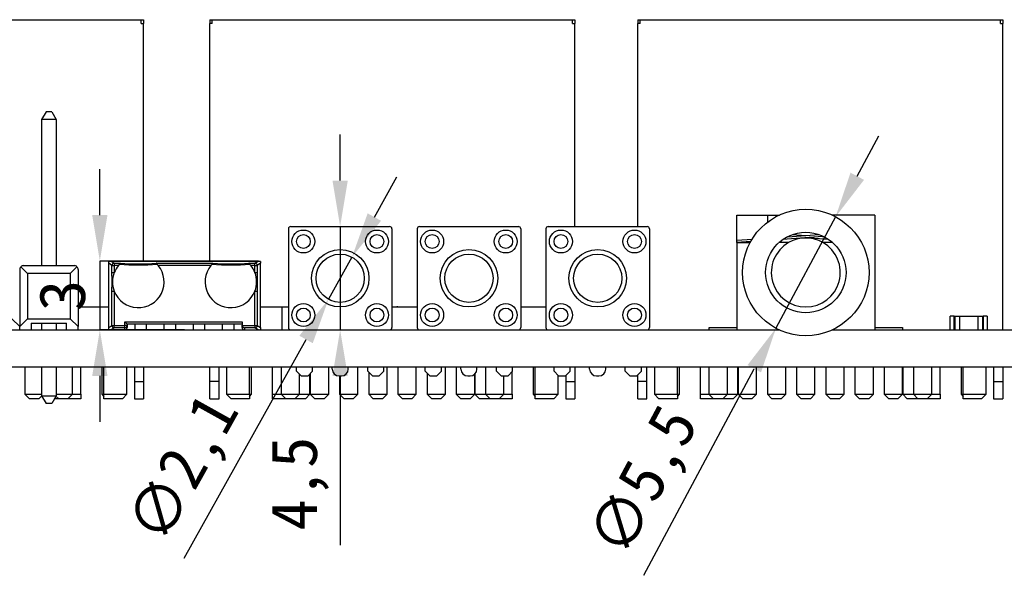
# Model space of a CAD drawing. Header units: millimetres. Extents: x 1628 to 1925, y 2096 to 2516.
# Tile 22 of 40: x 1712 to 1754, y 2299 to 2324. Entities that reach past the tile are written whole.
import ezdxf

# ---------------------------------------------------------------- set-up
doc = ezdxf.new("R2010")
doc.units = ezdxf.units.MM
doc.styles.add('黑体高度2mm', font='simhei.ttf', dxfattribs={"height": 2})
doc.dimstyles.new('红色高度2mm', dxfattribs={"dimtxt": 2, "dimasz": 2, "dimexe": 0, "dimexo": 0, "dimtad": 1, "dimdec": 1, "dimtxsty": '黑体高度2mm', "dimcen": 2.5, "dimclrd": 1, "dimclre": 1, "dimclrt": 1, "dimadec": 0, "dimazin": 0, "dimtfac": 1, "dimtdec": 1, "dimtmove": 0, "dimatfit": 3, "dimfxl": 1, "dimarcsym": 0})

# ---------------------------------------------------------------- blocks, each defined once
blk = doc.blocks.new('*D50')
at = {"color": 1, "lineweight": -2, "transparency": 16777216}
for p, q in [((1715.12, 2315.155), (1715.12, 2317.155)), ((1718.807, 2313.155), (1715.12, 2313.155)), ((1715.12, 2313.155), (1715.12, 2310.155)), ((1718.807, 2310.155), (1715.12, 2310.155)), ((1715.12, 2308.155), (1715.12, 2306.155))]:
    blk.add_line(p, q, dxfattribs=at)
at = {"color": 1, "transparency": 16777216}
for points in [[(1714.786, 2315.155), (1715.453, 2315.155), (1715.12, 2313.155)], [(1714.786, 2308.155), (1715.453, 2308.155), (1715.12, 2310.155)]]:
    blk.add_solid(points, dxfattribs=at)
at = {"layer": 'Defpoints', "color": 0, "transparency": 16777216}
for p in [(1718.807, 2313.155), (1715.12, 2310.155), (1718.807, 2310.155)]:
    blk.add_point(p, dxfattribs=at)
at = {"color": 1, "transparency": 16777216, "insert": (1713.495, 2311.655), "char_height": 2, "attachment_point": 5, "rotation": 90, "style": '黑体高度2mm'}
blk.add_mtext('3', dxfattribs=at)
blk = doc.blocks.new('*D51')
at = {"color": 1, "lineweight": -2, "transparency": 16777216}
for p, q in [((1725.572, 2316.655), (1725.572, 2318.655)), ((1725.574, 2314.655), (1725.572, 2314.655)), ((1725.572, 2314.655), (1725.572, 2310.155)), ((1725.574, 2310.155), (1725.572, 2310.155)), ((1725.572, 2308.155), (1725.572, 2300.781))]:
    blk.add_line(p, q, dxfattribs=at)
at = {"color": 1, "transparency": 16777216}
for points in [[(1725.238, 2316.655), (1725.905, 2316.655), (1725.572, 2314.655)], [(1725.238, 2308.155), (1725.905, 2308.155), (1725.572, 2310.155)]]:
    blk.add_solid(points, dxfattribs=at)
at = {"layer": 'Defpoints', "color": 0, "transparency": 16777216}
for p in [(1725.574, 2314.655), (1725.572, 2310.155), (1725.574, 2310.155)]:
    blk.add_point(p, dxfattribs=at)
at = {"color": 1, "transparency": 16777216, "insert": (1723.823, 2303.468), "char_height": 2, "attachment_point": 5, "rotation": 90, "style": '黑体高度2mm'}
blk.add_mtext('4,5', dxfattribs=at)
blk = doc.blocks.new('*D52')
at = {"color": 1, "lineweight": -2, "transparency": 16777216}
for p, q in [((1727.059, 2315.069), (1728.033, 2316.816)), ((1726.085, 2313.322), (1725.063, 2311.488)), ((1718.785, 2300.227), (1724.089, 2309.741))]:
    blk.add_line(p, q, dxfattribs=at)
at = {"color": 1, "transparency": 16777216}
for points in [[(1726.768, 2315.231), (1727.35, 2314.907), (1726.085, 2313.322)], [(1723.798, 2309.903), (1724.38, 2309.579), (1725.063, 2311.488)]]:
    blk.add_solid(points, dxfattribs=at)
at = {"layer": 'Defpoints', "color": 0, "transparency": 16777216}
for p in [(1726.085, 2313.322), (1725.063, 2311.488)]:
    blk.add_point(p, dxfattribs=at)
at = {"color": 1, "transparency": 16777216, "insert": (1718.911, 2304.043), "char_height": 2, "attachment_point": 5, "rotation": 60.8615, "style": '黑体高度2mm'}
blk.add_mtext('∅2,1', dxfattribs=at)
blk = doc.blocks.new('*D54')
at = {"color": 1, "lineweight": -2, "transparency": 16777216}
for p, q in [((1748.064, 2316.844), (1749.007, 2318.607)), ((1747.121, 2315.08), (1744.527, 2310.23)), ((1738.776, 2299.476), (1743.584, 2308.466))]:
    blk.add_line(p, q, dxfattribs=at)
at = {"color": 1, "transparency": 16777216}
for points in [[(1747.77, 2317.001), (1748.358, 2316.687), (1747.121, 2315.08)], [(1743.29, 2308.624), (1743.878, 2308.309), (1744.527, 2310.23)]]:
    blk.add_solid(points, dxfattribs=at)
at = {"layer": 'Defpoints', "color": 0, "transparency": 16777216}
for p in [(1747.121, 2315.08), (1744.527, 2310.23)]:
    blk.add_point(p, dxfattribs=at)
at = {"color": 1, "transparency": 16777216, "insert": (1738.936, 2303.482), "char_height": 2, "attachment_point": 5, "rotation": 61.8623, "style": '黑体高度2mm'}
blk.add_mtext('∅5,5', dxfattribs=at)

msp = doc.modelspace()

# ---------------------------------------------------------------- linework, layer by layer
at = {"color": 7, "linetype": 'Continuous', "lineweight": 25}
for p, q in [((1701.244, 2323.655), (1716.924, 2323.655)), ((1711.724, 2323.659), (1711.724, 2323.655)), ((1716.924, 2323.655), (1717.024, 2323.655)), ((1716.924, 2323.495), (1716.924, 2323.655)), ((1716.924, 2323.495), (1717.024, 2323.495)), ((1717.024, 2323.655), (1717.024, 2323.495)), ((1717.024, 2313.155), (1717.024, 2323.495)), ((1719.904, 2323.655), (1719.904, 2323.495)), ((1719.904, 2323.655), (1720.004, 2323.655)), ((1719.904, 2313.155), (1719.904, 2323.495)), ((1720.004, 2323.495), (1719.904, 2323.495)), ((1720.004, 2323.495), (1720.004, 2323.655)), ((1720.004, 2323.655), (1735.684, 2323.655)), ((1730.484, 2323.659), (1730.484, 2323.655)), ((1735.684, 2323.655), (1735.784, 2323.655)), ((1735.684, 2323.495), (1735.684, 2323.655)), ((1735.684, 2323.495), (1735.784, 2323.495)), ((1735.784, 2323.655), (1735.784, 2323.495)), ((1735.784, 2314.655), (1735.784, 2323.495)), ((1738.514, 2323.655), (1738.614, 2323.655)), ((1738.514, 2323.655), (1738.514, 2323.495)), ((1738.514, 2314.655), (1738.514, 2323.495)), ((1738.614, 2323.495), (1738.514, 2323.495)), ((1738.614, 2323.495), (1738.614, 2323.655)), ((1738.614, 2323.655), (1754.294, 2323.655)), ((1749.094, 2323.659), (1749.094, 2323.655)), ((1754.294, 2323.655), (1754.394, 2323.655)), ((1754.294, 2323.495), (1754.294, 2323.655)), ((1754.294, 2323.495), (1754.394, 2323.495)), ((1754.394, 2323.655), (1754.394, 2323.495)), ((1754.394, 2310.155), (1754.394, 2323.495)), ((1712.779, 2319.649), (1712.589, 2319.309)), ((1713.029, 2319.649), (1712.779, 2319.649)), ((1713.029, 2319.649), (1713.219, 2319.309)), ((1712.589, 2319.309), (1712.589, 2312.954)), ((1713.219, 2319.309), (1712.589, 2319.309)), ((1713.219, 2319.309), (1713.219, 2312.954)), ((1742.824, 2315.155), (1744.157, 2315.155)), ((1742.824, 2313.955), (1742.824, 2315.155)), ((1744.157, 2315.155), (1744.157, 2314.842)), ((1744.157, 2315.155), (1744.523, 2315.155)), ((1744.523, 2315.155), (1744.679, 2315.155)), ((1744.523, 2315.155), (1744.523, 2315.078)), ((1748.824, 2315.155), (1746.97, 2315.155)), ((1748.824, 2315.155), (1748.824, 2310.155)), ((1723.324, 2314.555), (1723.324, 2310.255)), ((1723.424, 2314.655), (1727.724, 2314.655)), ((1727.824, 2314.555), (1727.824, 2310.255)), ((1728.924, 2314.555), (1728.924, 2310.255)), ((1729.024, 2314.655), (1733.324, 2314.655)), ((1733.424, 2314.555), (1733.424, 2310.255)), ((1734.524, 2314.555), (1734.524, 2310.255)), ((1734.624, 2314.655), (1738.924, 2314.655)), ((1739.024, 2314.555), (1739.024, 2310.255)), ((1745.022, 2314.211), (1746.407, 2314.305)), ((1745.242, 2314.305), (1745.824, 2314.265)), ((1742.824, 2313.955), (1742.824, 2310.155)), ((1742.824, 2313.955), (1743.401, 2313.955)), ((1742.826, 2314.06), (1743.488, 2314.106)), ((1742.833, 2313.961), (1742.826, 2314.06)), ((1743.426, 2314.001), (1742.833, 2313.961)), ((1745.076, 2313.955), (1744.653, 2313.955)), ((1746.555, 2314.215), (1744.833, 2314.097)), ((1746.815, 2314.097), (1745.824, 2314.165)), ((1746.556, 2314.215), (1746.626, 2314.211)), ((1746.996, 2313.955), (1746.573, 2313.955)), ((1746.925, 2313.955), (1746.925, 2314.015)), ((1715.507, 2313.056), (1715.507, 2313.127)), ((1715.648, 2312.961), (1715.507, 2313.056)), ((1715.507, 2310.255), (1715.507, 2313.056)), ((1715.538, 2313.155), (1715.6, 2313.155)), ((1715.6, 2313.155), (1722.014, 2313.155)), ((1722.007, 2313.155), (1715.607, 2313.155)), ((1715.607, 2313.155), (1715.747, 2313.06)), ((1715.747, 2313.06), (1716.012, 2313.06)), ((1715.747, 2313.06), (1715.747, 2312.961)), ((1717.576, 2313.06), (1720.037, 2313.06)), ((1721.601, 2313.06), (1721.866, 2313.06)), ((1721.866, 2313.06), (1722.007, 2313.155)), ((1721.866, 2312.961), (1721.866, 2313.06)), ((1722.107, 2313.056), (1721.966, 2312.961)), ((1722.014, 2313.155), (1722.076, 2313.155)), ((1722.107, 2313.127), (1722.107, 2313.056)), ((1722.107, 2310.255), (1722.107, 2313.056)), ((1711.634, 2312.781), (1711.634, 2310.298)), ((1711.685, 2312.903), (1711.98, 2312.608)), ((1711.807, 2312.954), (1714.002, 2312.954)), ((1711.98, 2312.608), (1711.98, 2310.644)), ((1713.829, 2312.608), (1711.98, 2312.608)), ((1713.829, 2312.608), (1714.124, 2312.903)), ((1713.829, 2312.608), (1713.829, 2310.644)), ((1714.174, 2312.781), (1714.174, 2310.298)), ((1715.648, 2312.961), (1715.747, 2312.961)), ((1715.648, 2312.652), (1715.648, 2312.961)), ((1715.648, 2312.652), (1715.747, 2312.652)), ((1715.747, 2312.961), (1715.747, 2312.652)), ((1715.927, 2312.961), (1715.747, 2312.961)), ((1719.952, 2312.961), (1717.661, 2312.961)), ((1721.866, 2312.961), (1721.686, 2312.961)), ((1721.866, 2312.961), (1721.966, 2312.961)), ((1721.866, 2312.652), (1721.866, 2312.961)), ((1721.866, 2312.652), (1721.966, 2312.652)), ((1721.966, 2312.961), (1721.966, 2312.652)), ((1715.648, 2311.843), (1715.747, 2311.843)), ((1715.648, 2310.35), (1715.648, 2311.843)), ((1715.747, 2311.843), (1715.747, 2310.35)), ((1721.866, 2311.843), (1721.966, 2311.843)), ((1721.866, 2310.35), (1721.866, 2311.843)), ((1721.966, 2311.843), (1721.966, 2310.35)), ((1714.174, 2311.155), (1715.507, 2311.155)), ((1722.107, 2311.155), (1723.034, 2311.155)), ((1723.034, 2311.155), (1723.034, 2310.155)), ((1723.034, 2311.155), (1723.324, 2311.155)), ((1727.824, 2311.155), (1728.924, 2311.155)), ((1728.067, 2311.155), (1728.067, 2311.193)), ((1733.424, 2311.155), (1734.524, 2311.155)), ((1711.634, 2310.298), (1711.289, 2310.644)), ((1711.634, 2310.298), (1711.98, 2310.644)), ((1711.98, 2310.644), (1713.829, 2310.644)), ((1712.134, 2310.454), (1713.674, 2310.454)), ((1712.134, 2310.454), (1712.134, 2310.155)), ((1712.589, 2310.454), (1712.589, 2310.155)), ((1713.219, 2310.454), (1713.219, 2310.155)), ((1713.674, 2310.155), (1713.674, 2310.454)), ((1714.174, 2310.298), (1713.829, 2310.644)), ((1716.207, 2310.35), (1716.207, 2310.505)), ((1716.307, 2310.405), (1716.207, 2310.505)), ((1716.207, 2310.505), (1721.307, 2310.505)), ((1716.307, 2310.405), (1716.307, 2310.35)), ((1721.307, 2310.405), (1716.307, 2310.405)), ((1716.652, 2310.155), (1716.652, 2310.405)), ((1717.152, 2310.155), (1717.152, 2310.405)), ((1717.922, 2310.155), (1717.922, 2310.405)), ((1718.422, 2310.155), (1718.422, 2310.405)), ((1719.192, 2310.155), (1719.192, 2310.405)), ((1719.692, 2310.155), (1719.692, 2310.405)), ((1720.462, 2310.155), (1720.462, 2310.405)), ((1720.962, 2310.155), (1720.962, 2310.405)), ((1721.307, 2310.505), (1721.307, 2310.356)), ((1752.098, 2310.155), (1752.098, 2310.755)), ((1752.283, 2310.755), (1752.098, 2310.755)), ((1752.283, 2310.155), (1752.283, 2310.755)), ((1752.283, 2310.755), (1752.308, 2310.755)), ((1752.308, 2310.755), (1752.308, 2310.155)), ((1752.308, 2310.755), (1752.508, 2310.755)), ((1752.508, 2310.755), (1752.508, 2310.155)), ((1752.508, 2310.755), (1753.308, 2310.755)), ((1753.308, 2310.755), (1753.308, 2310.155)), ((1753.308, 2310.755), (1753.508, 2310.755)), ((1753.508, 2310.755), (1753.508, 2310.155)), ((1753.508, 2310.755), (1753.533, 2310.755)), ((1753.533, 2310.755), (1753.533, 2310.155)), ((1753.718, 2310.755), (1753.533, 2310.755)), ((1753.718, 2310.755), (1753.718, 2310.155)), ((1656.49, 2310.155), (1742.824, 2310.155)), ((1711.634, 2310.155), (1711.634, 2310.298)), ((1714.174, 2310.155), (1714.174, 2310.298)), ((1715.507, 2310.255), (1715.648, 2310.35)), ((1715.507, 2310.183), (1715.507, 2310.255)), ((1715.747, 2310.25), (1715.607, 2310.155)), ((1715.648, 2310.35), (1715.747, 2310.35)), ((1715.747, 2310.35), (1716.207, 2310.35)), ((1715.747, 2310.25), (1715.747, 2310.35)), ((1716.207, 2310.25), (1715.747, 2310.25)), ((1716.307, 2310.35), (1716.207, 2310.35)), ((1716.207, 2310.25), (1716.207, 2310.35)), ((1716.207, 2310.155), (1716.207, 2310.25)), ((1716.307, 2310.35), (1716.307, 2310.255)), ((1721.307, 2310.255), (1721.307, 2310.356)), ((1721.307, 2310.35), (1721.866, 2310.35)), ((1721.866, 2310.25), (1721.407, 2310.25)), ((1721.407, 2310.25), (1721.407, 2310.155)), ((1721.866, 2310.35), (1721.966, 2310.35)), ((1721.866, 2310.35), (1721.866, 2310.25)), ((1722.007, 2310.155), (1721.866, 2310.25)), ((1721.966, 2310.35), (1722.107, 2310.255)), ((1722.107, 2310.255), (1722.107, 2310.183)), ((1741.624, 2310.255), (1741.624, 2310.257)), ((1741.624, 2310.257), (1742.824, 2310.257)), ((1741.624, 2310.155), (1741.624, 2310.255)), ((1741.624, 2310.255), (1742.824, 2310.255)), ((1742.824, 2310.155), (1744.679, 2310.155)), ((1746.97, 2310.155), (1748.824, 2310.155)), ((1748.824, 2310.255), (1750.024, 2310.255)), ((1748.824, 2310.155), (1780.458, 2310.155)), ((1750.024, 2310.255), (1750.024, 2310.155)), ((1656.49, 2308.555), (1780.458, 2308.555)), ((1711.864, 2308.555), (1711.864, 2307.355)), ((1712.589, 2308.555), (1712.589, 2307.294)), ((1713.219, 2308.555), (1713.219, 2307.294)), ((1713.934, 2307.355), (1713.934, 2308.555)), ((1714.299, 2307.355), (1714.299, 2308.555)), ((1715.209, 2308.555), (1715.209, 2307.355)), ((1715.299, 2307.355), (1715.299, 2308.555)), ((1716.299, 2307.355), (1716.299, 2308.555)), ((1716.624, 2308.555), (1716.624, 2307.905)), ((1717.024, 2308.555), (1717.024, 2307.905)), ((1719.904, 2307.905), (1719.904, 2308.555)), ((1720.304, 2307.905), (1720.304, 2308.555)), ((1720.629, 2308.555), (1720.629, 2307.355)), ((1721.629, 2307.355), (1721.629, 2308.555)), ((1721.719, 2307.355), (1721.719, 2308.555)), ((1722.629, 2307.355), (1722.629, 2308.555)), ((1723.004, 2308.555), (1723.004, 2307.355)), ((1723.674, 2308.355), (1723.674, 2308.555)), ((1723.674, 2308.355), (1723.874, 2308.155)), ((1724.174, 2308.155), (1724.374, 2308.355)), ((1724.274, 2308.255), (1724.274, 2307.355)), ((1724.374, 2308.355), (1724.374, 2308.555)), ((1725.074, 2307.355), (1725.074, 2308.555)), ((1725.224, 2308.455), (1725.224, 2308.555)), ((1725.924, 2308.455), (1725.924, 2308.555)), ((1726.344, 2307.355), (1726.344, 2308.555)), ((1726.774, 2308.355), (1726.774, 2308.555)), ((1726.774, 2308.355), (1726.974, 2308.155)), ((1726.814, 2308.315), (1726.814, 2307.355)), ((1727.274, 2308.155), (1727.474, 2308.355)), ((1727.474, 2308.355), (1727.474, 2308.555)), ((1727.614, 2307.355), (1727.614, 2308.555)), ((1728.084, 2308.555), (1728.084, 2307.355)), ((1728.884, 2307.355), (1728.884, 2308.555)), ((1729.274, 2308.355), (1729.274, 2308.555)), ((1729.274, 2308.355), (1729.474, 2308.155)), ((1729.354, 2308.275), (1729.354, 2307.355)), ((1729.774, 2308.155), (1729.974, 2308.355)), ((1729.974, 2308.355), (1729.974, 2308.555)), ((1730.154, 2307.355), (1730.154, 2308.555)), ((1730.624, 2308.555), (1730.624, 2307.355)), ((1730.824, 2308.455), (1730.824, 2308.555)), ((1731.524, 2308.455), (1731.524, 2308.555)), ((1731.894, 2308.555), (1731.894, 2307.355)), ((1732.374, 2308.355), (1732.374, 2308.555)), ((1732.374, 2308.355), (1732.574, 2308.155)), ((1732.874, 2308.155), (1733.074, 2308.355)), ((1733.059, 2307.355), (1733.059, 2308.34)), ((1733.074, 2308.355), (1733.074, 2308.555)), ((1733.969, 2308.555), (1733.969, 2307.355)), ((1734.059, 2307.355), (1734.059, 2308.555)), ((1734.874, 2308.355), (1734.874, 2308.555)), ((1734.874, 2308.355), (1735.074, 2308.155)), ((1735.374, 2308.155), (1735.574, 2308.355)), ((1735.574, 2308.355), (1735.574, 2308.555)), ((1735.784, 2308.555), (1735.784, 2307.905)), ((1736.424, 2308.455), (1736.424, 2308.555)), ((1737.124, 2308.455), (1737.124, 2308.555)), ((1737.974, 2308.355), (1737.974, 2308.555)), ((1737.974, 2308.355), (1738.174, 2308.155)), ((1738.474, 2308.155), (1738.674, 2308.355)), ((1738.674, 2308.355), (1738.674, 2308.555)), ((1738.914, 2307.905), (1738.914, 2308.555)), ((1739.239, 2308.555), (1739.239, 2307.355)), ((1740.239, 2307.355), (1740.239, 2308.555)), ((1740.329, 2307.355), (1740.329, 2308.555)), ((1741.239, 2307.355), (1741.239, 2308.555)), ((1741.614, 2308.555), (1741.614, 2307.355)), ((1742.414, 2307.355), (1742.414, 2308.555)), ((1742.869, 2307.355), (1742.869, 2308.555)), ((1742.884, 2308.555), (1742.884, 2307.355)), ((1743.684, 2307.355), (1743.684, 2308.555)), ((1744.154, 2308.555), (1744.154, 2307.355)), ((1744.954, 2307.355), (1744.954, 2308.555)), ((1745.424, 2308.555), (1745.424, 2307.355)), ((1746.224, 2307.355), (1746.224, 2308.555)), ((1746.694, 2308.555), (1746.694, 2307.355)), ((1747.494, 2307.355), (1747.494, 2308.555)), ((1747.964, 2308.555), (1747.964, 2307.355)), ((1748.764, 2307.355), (1748.764, 2308.555)), ((1749.234, 2308.555), (1749.234, 2307.355)), ((1750.034, 2307.355), (1750.034, 2308.555)), ((1750.039, 2308.555), (1750.039, 2307.355)), ((1750.504, 2308.555), (1750.504, 2307.355)), ((1751.304, 2307.355), (1751.304, 2308.555)), ((1751.669, 2307.355), (1751.669, 2308.555)), ((1752.579, 2308.555), (1752.579, 2307.355)), ((1752.669, 2307.355), (1752.669, 2308.555)), ((1753.669, 2307.355), (1753.669, 2308.555)), ((1753.994, 2308.555), (1753.994, 2307.905)), ((1754.394, 2308.555), (1754.394, 2307.905)), ((1716.624, 2307.905), (1716.624, 2307.155)), ((1716.624, 2307.905), (1717.024, 2307.905)), ((1717.024, 2307.905), (1717.024, 2307.155)), ((1720.304, 2307.905), (1719.904, 2307.905)), ((1719.904, 2307.155), (1719.904, 2307.905)), ((1720.304, 2307.155), (1720.304, 2307.905)), ((1723.804, 2307.355), (1723.804, 2308.225)), ((1723.874, 2308.155), (1724.174, 2308.155)), ((1724.259, 2307.355), (1724.259, 2308.24)), ((1725.524, 2308.155), (1725.624, 2308.155)), ((1725.544, 2308.155), (1725.544, 2307.355)), ((1726.974, 2308.155), (1727.274, 2308.155)), ((1729.474, 2308.155), (1729.774, 2308.155)), ((1731.124, 2308.155), (1731.224, 2308.155)), ((1731.424, 2307.355), (1731.424, 2308.232)), ((1731.429, 2308.236), (1731.429, 2307.355)), ((1732.574, 2308.155), (1732.874, 2308.155)), ((1732.694, 2307.355), (1732.694, 2308.155)), ((1735.059, 2307.355), (1735.059, 2308.17)), ((1735.074, 2308.155), (1735.374, 2308.155)), ((1735.384, 2308.165), (1735.384, 2307.905)), ((1735.384, 2307.905), (1735.384, 2307.155)), ((1735.384, 2307.905), (1735.784, 2307.905)), ((1735.784, 2307.905), (1735.784, 2307.155)), ((1736.724, 2308.155), (1736.824, 2308.155)), ((1738.174, 2308.155), (1738.474, 2308.155)), ((1738.514, 2307.905), (1738.514, 2308.195)), ((1738.914, 2307.905), (1738.514, 2307.905)), ((1738.514, 2307.155), (1738.514, 2307.905)), ((1738.914, 2307.155), (1738.914, 2307.905)), ((1753.994, 2307.905), (1753.994, 2307.155)), ((1753.994, 2307.905), (1754.394, 2307.905)), ((1754.394, 2307.905), (1754.394, 2307.155)), ((1711.864, 2307.355), (1712.064, 2307.155)), ((1711.864, 2307.355), (1712.264, 2307.355)), ((1712.264, 2307.155), (1712.064, 2307.155)), ((1712.264, 2307.355), (1712.589, 2307.355)), ((1712.464, 2307.155), (1712.264, 2307.155)), ((1712.464, 2307.155), (1712.594, 2307.285)), ((1712.589, 2307.294), (1713.219, 2307.294)), ((1712.589, 2307.294), (1712.779, 2306.954)), ((1713.219, 2307.294), (1713.029, 2306.954)), ((1713.334, 2307.155), (1713.142, 2307.155)), ((1713.211, 2307.279), (1713.334, 2307.155)), ((1713.219, 2307.355), (1713.534, 2307.355)), ((1713.534, 2307.155), (1713.334, 2307.155)), ((1713.534, 2307.355), (1713.934, 2307.355)), ((1713.734, 2307.155), (1713.534, 2307.155)), ((1713.734, 2307.155), (1713.934, 2307.355)), ((1714.299, 2307.155), (1713.734, 2307.155)), ((1713.934, 2307.355), (1714.299, 2307.355)), ((1714.299, 2307.355), (1714.299, 2307.155)), ((1715.209, 2307.355), (1715.299, 2307.265)), ((1715.209, 2307.355), (1715.294, 2307.355)), ((1715.299, 2307.355), (1716.299, 2307.355)), ((1715.299, 2307.155), (1715.299, 2307.355)), ((1716.099, 2307.155), (1715.299, 2307.155)), ((1716.099, 2307.155), (1716.299, 2307.355)), ((1716.624, 2307.155), (1717.024, 2307.155)), ((1719.904, 2307.155), (1720.304, 2307.155)), ((1720.629, 2307.355), (1720.829, 2307.155)), ((1720.629, 2307.355), (1721.629, 2307.355)), ((1721.629, 2307.155), (1720.829, 2307.155)), ((1721.629, 2307.265), (1721.719, 2307.355)), ((1721.629, 2307.355), (1721.629, 2307.155)), ((1721.629, 2307.355), (1721.719, 2307.355)), ((1722.629, 2307.355), (1723.004, 2307.355)), ((1722.629, 2307.155), (1722.629, 2307.355)), ((1723.204, 2307.155), (1722.629, 2307.155)), ((1723.004, 2307.355), (1723.204, 2307.155)), ((1723.004, 2307.355), (1723.404, 2307.355)), ((1723.404, 2307.155), (1723.204, 2307.155)), ((1723.404, 2307.355), (1723.804, 2307.355)), ((1723.604, 2307.155), (1723.404, 2307.155)), ((1723.604, 2307.155), (1723.804, 2307.355)), ((1723.759, 2307.155), (1723.604, 2307.155)), ((1724.059, 2307.155), (1723.759, 2307.155)), ((1723.804, 2307.355), (1724.259, 2307.355)), ((1724.059, 2307.155), (1724.259, 2307.355)), ((1724.274, 2307.355), (1724.474, 2307.155)), ((1724.274, 2307.355), (1724.674, 2307.355)), ((1724.674, 2307.155), (1724.474, 2307.155)), ((1724.674, 2307.355), (1725.074, 2307.355)), ((1724.874, 2307.155), (1724.674, 2307.155)), ((1724.874, 2307.155), (1725.074, 2307.355)), ((1725.544, 2307.355), (1725.744, 2307.155)), ((1725.544, 2307.355), (1725.944, 2307.355)), ((1725.944, 2307.155), (1725.744, 2307.155)), ((1725.944, 2307.355), (1726.344, 2307.355)), ((1726.144, 2307.155), (1725.944, 2307.155)), ((1726.144, 2307.155), (1726.344, 2307.355)), ((1726.814, 2307.355), (1727.014, 2307.155)), ((1726.814, 2307.355), (1727.214, 2307.355)), ((1727.214, 2307.155), (1727.014, 2307.155)), ((1727.214, 2307.355), (1727.614, 2307.355)), ((1727.414, 2307.155), (1727.214, 2307.155)), ((1727.414, 2307.155), (1727.614, 2307.355)), ((1728.084, 2307.355), (1728.284, 2307.155)), ((1728.084, 2307.355), (1728.484, 2307.355)), ((1728.484, 2307.155), (1728.284, 2307.155)), ((1728.484, 2307.355), (1728.884, 2307.355)), ((1728.684, 2307.155), (1728.484, 2307.155)), ((1728.684, 2307.155), (1728.884, 2307.355)), ((1729.354, 2307.355), (1729.554, 2307.155)), ((1729.354, 2307.355), (1729.754, 2307.355)), ((1729.754, 2307.155), (1729.554, 2307.155)), ((1729.754, 2307.355), (1730.154, 2307.355)), ((1729.954, 2307.155), (1729.754, 2307.155)), ((1729.954, 2307.155), (1730.154, 2307.355)), ((1730.624, 2307.355), (1730.824, 2307.155)), ((1730.624, 2307.355), (1731.024, 2307.355)), ((1731.024, 2307.155), (1730.824, 2307.155)), ((1731.024, 2307.355), (1731.424, 2307.355)), ((1731.224, 2307.155), (1731.024, 2307.155)), ((1731.224, 2307.155), (1731.424, 2307.355)), ((1731.429, 2307.355), (1731.629, 2307.155)), ((1731.429, 2307.355), (1731.894, 2307.355)), ((1732.094, 2307.155), (1731.629, 2307.155)), ((1731.894, 2307.355), (1732.094, 2307.155)), ((1731.894, 2307.355), (1732.294, 2307.355)), ((1732.294, 2307.155), (1732.094, 2307.155)), ((1732.294, 2307.355), (1732.694, 2307.355)), ((1732.494, 2307.155), (1732.294, 2307.155)), ((1732.494, 2307.155), (1732.694, 2307.355)), ((1733.059, 2307.155), (1732.494, 2307.155)), ((1732.694, 2307.355), (1733.059, 2307.355)), ((1733.059, 2307.355), (1733.059, 2307.155)), ((1733.969, 2307.355), (1734.059, 2307.265)), ((1733.969, 2307.355), (1734.054, 2307.355)), ((1734.059, 2307.355), (1735.059, 2307.355)), ((1734.059, 2307.155), (1734.059, 2307.355)), ((1734.859, 2307.155), (1734.059, 2307.155)), ((1734.859, 2307.155), (1735.059, 2307.355)), ((1735.384, 2307.155), (1735.784, 2307.155)), ((1738.514, 2307.155), (1738.914, 2307.155)), ((1739.239, 2307.355), (1739.439, 2307.155)), ((1739.239, 2307.355), (1740.239, 2307.355)), ((1740.239, 2307.155), (1739.439, 2307.155)), ((1740.239, 2307.265), (1740.329, 2307.355)), ((1740.239, 2307.355), (1740.239, 2307.155)), ((1740.239, 2307.355), (1740.329, 2307.355)), ((1741.239, 2307.355), (1741.614, 2307.355)), ((1741.239, 2307.155), (1741.239, 2307.355)), ((1741.814, 2307.155), (1741.239, 2307.155)), ((1741.614, 2307.355), (1741.814, 2307.155)), ((1741.614, 2307.355), (1742.014, 2307.355)), ((1742.014, 2307.155), (1741.814, 2307.155)), ((1742.014, 2307.355), (1742.414, 2307.355)), ((1742.214, 2307.155), (1742.014, 2307.155)), ((1742.214, 2307.155), (1742.414, 2307.355)), ((1742.369, 2307.155), (1742.214, 2307.155)), ((1742.669, 2307.155), (1742.369, 2307.155)), ((1742.414, 2307.355), (1742.869, 2307.355)), ((1742.669, 2307.155), (1742.869, 2307.355)), ((1742.884, 2307.355), (1743.084, 2307.155)), ((1742.884, 2307.355), (1743.284, 2307.355)), ((1743.284, 2307.155), (1743.084, 2307.155)), ((1743.284, 2307.355), (1743.684, 2307.355)), ((1743.484, 2307.155), (1743.284, 2307.155)), ((1743.484, 2307.155), (1743.684, 2307.355)), ((1744.154, 2307.355), (1744.354, 2307.155)), ((1744.154, 2307.355), (1744.554, 2307.355)), ((1744.554, 2307.155), (1744.354, 2307.155)), ((1744.554, 2307.355), (1744.954, 2307.355)), ((1744.754, 2307.155), (1744.554, 2307.155)), ((1744.754, 2307.155), (1744.954, 2307.355)), ((1745.424, 2307.355), (1745.624, 2307.155)), ((1745.424, 2307.355), (1745.824, 2307.355)), ((1745.824, 2307.155), (1745.624, 2307.155)), ((1745.824, 2307.355), (1746.224, 2307.355)), ((1746.024, 2307.155), (1745.824, 2307.155)), ((1746.024, 2307.155), (1746.224, 2307.355)), ((1746.694, 2307.355), (1746.894, 2307.155)), ((1746.694, 2307.355), (1747.094, 2307.355)), ((1747.094, 2307.155), (1746.894, 2307.155)), ((1747.094, 2307.355), (1747.494, 2307.355)), ((1747.294, 2307.155), (1747.094, 2307.155)), ((1747.294, 2307.155), (1747.494, 2307.355)), ((1747.964, 2307.355), (1748.164, 2307.155)), ((1747.964, 2307.355), (1748.364, 2307.355)), ((1748.364, 2307.155), (1748.164, 2307.155)), ((1748.364, 2307.355), (1748.764, 2307.355)), ((1748.564, 2307.155), (1748.364, 2307.155)), ((1748.564, 2307.155), (1748.764, 2307.355)), ((1749.234, 2307.355), (1749.434, 2307.155)), ((1749.234, 2307.355), (1749.634, 2307.355)), ((1749.634, 2307.155), (1749.434, 2307.155)), ((1749.634, 2307.355), (1750.034, 2307.355)), ((1749.834, 2307.155), (1749.634, 2307.155)), ((1749.834, 2307.155), (1750.034, 2307.355)), ((1750.039, 2307.355), (1750.239, 2307.155)), ((1750.039, 2307.355), (1750.504, 2307.355)), ((1750.704, 2307.155), (1750.239, 2307.155)), ((1750.504, 2307.355), (1750.704, 2307.155)), ((1750.504, 2307.355), (1750.904, 2307.355)), ((1750.904, 2307.155), (1750.704, 2307.155)), ((1750.904, 2307.355), (1751.304, 2307.355)), ((1751.104, 2307.155), (1750.904, 2307.155)), ((1751.104, 2307.155), (1751.304, 2307.355)), ((1751.669, 2307.155), (1751.104, 2307.155)), ((1751.304, 2307.355), (1751.669, 2307.355)), ((1751.669, 2307.355), (1751.669, 2307.155)), ((1752.579, 2307.355), (1752.669, 2307.265)), ((1752.579, 2307.355), (1752.664, 2307.355)), ((1752.669, 2307.355), (1753.669, 2307.355)), ((1752.669, 2307.155), (1752.669, 2307.355)), ((1753.469, 2307.155), (1752.669, 2307.155)), ((1753.469, 2307.155), (1753.669, 2307.355)), ((1753.994, 2307.155), (1754.394, 2307.155)), ((1713.029, 2306.954), (1712.779, 2306.954))]:
    msp.add_line(p, q, dxfattribs=at)
for centre, radius in [((1745.824, 2312.655), 2.75), ((1723.974, 2314.005), 0.5), ((1723.974, 2314.005), 0.3), ((1727.174, 2314.005), 0.5), ((1727.174, 2314.005), 0.3), ((1729.574, 2314.005), 0.5), ((1729.574, 2314.005), 0.3), ((1732.774, 2314.005), 0.5), ((1732.774, 2314.005), 0.3), ((1735.174, 2314.005), 0.5), ((1735.174, 2314.005), 0.3), ((1738.374, 2314.005), 0.5), ((1738.374, 2314.005), 0.3), ((1745.824, 2312.655), 1.75), ((1725.574, 2312.405), 1.25), ((1725.574, 2312.405), 1.05), ((1731.174, 2312.405), 1.25), ((1731.174, 2312.405), 1.05), ((1736.774, 2312.405), 1.25), ((1736.774, 2312.405), 1.05), ((1723.974, 2310.805), 0.5), ((1727.174, 2310.805), 0.5), ((1729.574, 2310.805), 0.5), ((1732.774, 2310.805), 0.5), ((1735.174, 2310.805), 0.5), ((1738.374, 2310.805), 0.5), ((1723.974, 2310.805), 0.3), ((1727.174, 2310.805), 0.3), ((1729.574, 2310.805), 0.3), ((1732.774, 2310.805), 0.3), ((1735.174, 2310.805), 0.3), ((1738.374, 2310.805), 0.3)]:
    msp.add_circle(centre, radius, dxfattribs=at)
for centre, radius, start, end in [((1723.424, 2314.555), 0.1, 90, 180), ((1727.724, 2314.555), 0.1, 0, 90), ((1729.024, 2314.555), 0.1, 90, 180), ((1733.324, 2314.555), 0.1, 0, 90), ((1734.624, 2314.555), 0.1, 90, 180), ((1738.924, 2314.555), 0.1, 0, 90), ((1745.824, 2312.655), 1.5, 119.9264, 60.0736), ((1745.111, 2314.475), 0.261, 255.7186, 266.085), ((1745.824, 2312.655), 1.5, 60.0736, 119.9264), ((1715.748, 2312.96), 0.1, 90.5191, 179.6344), ((1716.794, 2323.094), 10.108, 265.3047, 274.6953), ((1716.794, 2321.986), 8.96, 264.9928, 275.0072), ((1720.819, 2323.094), 10.108, 265.3047, 274.6953), ((1720.819, 2321.986), 8.96, 264.9928, 275.0072), ((1721.865, 2312.96), 0.1, 0.3656, 89.4809), ((1711.807, 2312.781), 0.173, 135, 180), ((1711.807, 2312.781), 0.173, 90, 135), ((1714.002, 2312.781), 0.173, 45, 90), ((1714.002, 2312.781), 0.173, 0, 45), ((1716.794, 2312.248), 1.122, 158.8794, 201.1206), ((1716.794, 2312.248), 1.122, 201.1206, 39.4348), ((1716.794, 2312.248), 1.122, 140.5652, 158.8794), ((1720.819, 2312.248), 1.122, 140.5652, 338.8794), ((1720.819, 2312.248), 1.122, 21.1206, 39.4348), ((1720.819, 2312.248), 1.122, 338.8794, 21.1206), ((1715.748, 2310.35), 0.1, 180.3656, 269.4809), ((1716.207, 2310.35), 0.0999, 269.936, 359.9358), ((1716.207, 2310.255), 0.1, 270, 0), ((1721.407, 2310.255), 0.1, 180, 270), ((1721.865, 2310.35), 0.1, 270.5191, 359.6344), ((1723.424, 2310.255), 0.1, 180, 270), ((1727.724, 2310.255), 0.1, 270, 0), ((1729.024, 2310.255), 0.1, 180, 270), ((1733.324, 2310.255), 0.1, 270, 0), ((1734.624, 2310.255), 0.1, 180, 270), ((1738.924, 2310.255), 0.1, 270, 0), ((1725.524, 2308.455), 0.3, 180, 270), ((1725.624, 2308.455), 0.3, 270, 0), ((1731.124, 2308.455), 0.3, 180, 270), ((1731.224, 2308.455), 0.3, 270, 0), ((1736.724, 2308.455), 0.3, 180, 270), ((1736.824, 2308.455), 0.3, 270, 0)]:
    msp.add_arc(centre, radius, start, end, dxfattribs=at)
for centre, major_axis, ratio, start_param, end_param in [((1715.607, 2313.055), (0.107, -0.033), 0.887307, 1.835438, 1.9023), ((1722.007, 2313.055), (0.107, 0.033), 0.887307, 1.239293, 1.306155), ((1721.407, 2310.356), (0, -0.1), 0.997766, 4.712389, 4.779251), ((1721.407, 2310.35), (-0.073, 0.073), 0.935278, 0.818829, 2.322763)]:
    msp.add_ellipse(centre, major_axis=major_axis, ratio=ratio, start_param=start_param, end_param=end_param, dxfattribs=at)
for points, knots in [([(1715.538, 2313.155), (1715.529, 2313.149), (1715.517, 2313.141), (1715.509, 2313.13), (1715.507, 2313.127)], [0, 0, 0, 0, 0.787293, 1, 1, 1, 1]), ([(1715.967, 2313.02), (1715.962, 2313.01), (1715.951, 2312.99), (1715.936, 2312.971), (1715.927, 2312.961)], [0, 0, 0, 0, 0.487009, 1, 1, 1, 1]), ([(1715.967, 2313.02), (1715.972, 2313.029), (1715.982, 2313.046), (1715.998, 2313.057), (1716.008, 2313.06), (1716.012, 2313.06), (1716.012, 2313.06)], [0, 0, 0, 0, 0.395523, 0.789516, 0.978347, 1, 1, 1, 1]), ([(1717.622, 2313.02), (1717.617, 2313.029), (1717.607, 2313.046), (1717.591, 2313.057), (1717.58, 2313.06), (1717.577, 2313.06), (1717.576, 2313.06)], [0, 0, 0, 0, 0.395523, 0.789516, 0.978347, 1, 1, 1, 1]), ([(1717.661, 2312.961), (1717.651, 2312.974), (1717.635, 2312.994), (1717.625, 2313.014), (1717.622, 2313.02)], [0, 0, 0, 0, 0.680727, 1, 1, 1, 1]), ([(1719.992, 2313.02), (1719.987, 2313.01), (1719.976, 2312.99), (1719.96, 2312.971), (1719.952, 2312.961)], [0, 0, 0, 0, 0.487009, 1, 1, 1, 1]), ([(1719.992, 2313.02), (1719.997, 2313.029), (1720.007, 2313.046), (1720.023, 2313.057), (1720.033, 2313.06), (1720.037, 2313.06), (1720.037, 2313.06)], [0, 0, 0, 0, 0.395523, 0.789516, 0.978347, 1, 1, 1, 1]), ([(1721.647, 2313.02), (1721.642, 2313.029), (1721.631, 2313.046), (1721.615, 2313.057), (1721.605, 2313.06), (1721.602, 2313.06), (1721.601, 2313.06)], [0, 0, 0, 0, 0.395523, 0.789516, 0.978347, 1, 1, 1, 1]), ([(1721.686, 2312.961), (1721.675, 2312.974), (1721.66, 2312.994), (1721.65, 2313.014), (1721.647, 2313.02)], [0, 0, 0, 0, 0.680727, 1, 1, 1, 1]), ([(1722.107, 2313.127), (1722.1, 2313.136), (1722.09, 2313.146), (1722.078, 2313.154), (1722.076, 2313.155)], [0, 0, 0, 0, 0.78729, 1, 1, 1, 1]), ([(1715.648, 2311.843), (1715.648, 2311.897), (1715.649, 2312.03), (1715.653, 2312.233), (1715.65, 2312.431), (1715.648, 2312.567), (1715.648, 2312.633), (1715.648, 2312.652)], [0, 0, 0, 0, 0.19998, 0.493051, 0.755644, 0.931245, 1, 1, 1, 1]), ([(1721.966, 2312.652), (1721.966, 2312.633), (1721.966, 2312.567), (1721.964, 2312.427), (1721.961, 2312.229), (1721.965, 2312.026), (1721.965, 2311.897), (1721.966, 2311.843)], [0, 0, 0, 0, 0.068757, 0.244362, 0.521473, 0.800015, 1, 1, 1, 1]), ([(1715.507, 2310.183), (1715.508, 2310.181), (1715.517, 2310.17), (1715.528, 2310.161), (1715.538, 2310.155), (1715.538, 2310.155)], [0, 0, 0, 0, 0.197622, 0.983582, 1, 1, 1, 1]), ([(1722.076, 2310.155), (1722.085, 2310.161), (1722.097, 2310.169), (1722.105, 2310.181), (1722.107, 2310.183)], [0, 0, 0, 0, 0.787293, 1, 1, 1, 1])]:
    msp.add_open_spline(points, degree=3, knots=knots, dxfattribs=at)

# ---------------------------------------------------------------- dimensions: what is measured, and where the dimension line sits
for base, p1, p2, picture, middle in [((1725.572, 2310.155), (1725.574, 2314.655), (1725.574, 2310.155), '*D51', (1723.823, 2303.468)), ((1715.12, 2310.155), (1718.807, 2313.155), (1718.807, 2310.155), '*D50', (1713.495, 2311.655))]:
    dim = msp.add_linear_dim(base=base, p1=p1, p2=p2, angle=90, dimstyle='红色高度2mm')
    dim.commit()
    dim.dimension.update_dxf_attribs({"geometry": picture, "text_midpoint": middle})
for p1, p2, picture, middle in [((1747.121, 2315.08), (1744.527, 2310.23), '*D54', (1740.478, 2302.658)), ((1726.085, 2313.322), (1725.063, 2311.488), '*D52', (1720.438, 2303.192))]:
    dim = msp.add_diameter_dim_2p(p1=p1, p2=p2, dimstyle='红色高度2mm')
    dim.commit()
    dim.dimension.update_dxf_attribs({"geometry": picture, "text_midpoint": middle, "dimtype": 163})

doc.saveas('drawing.dxf')
